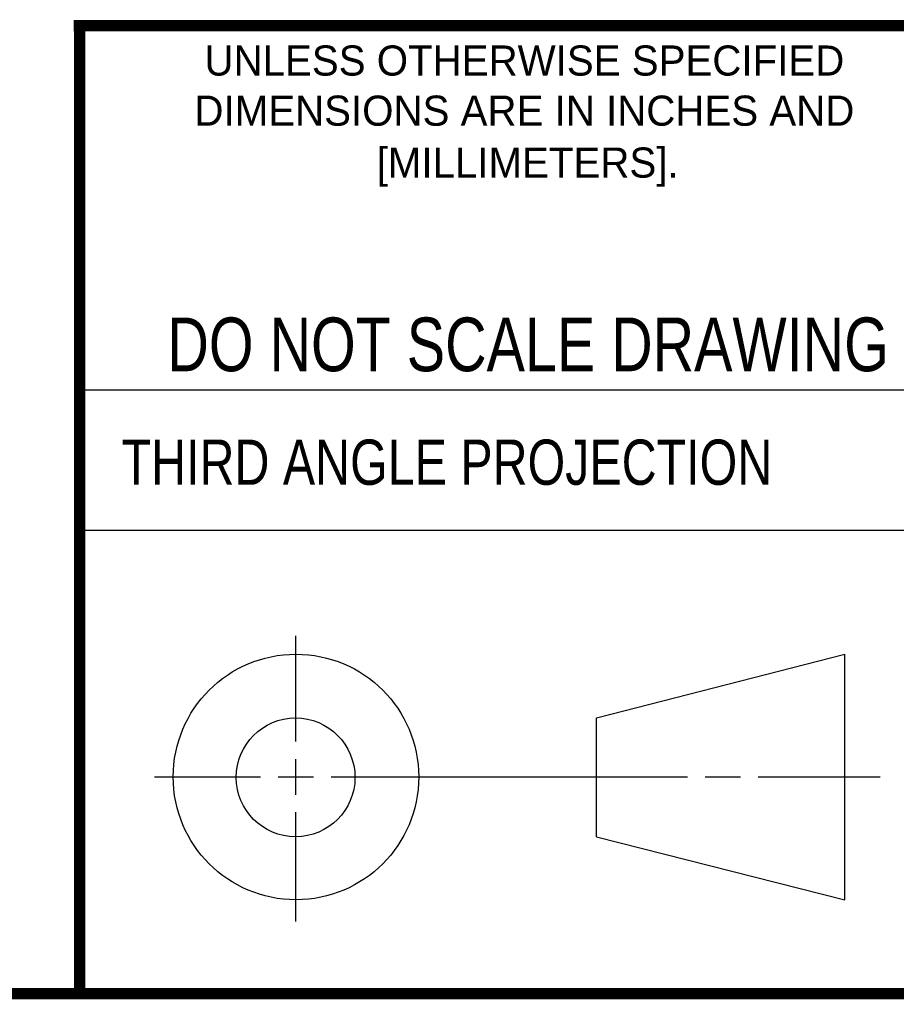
# Model space of a CAD drawing. Header units: inches. Extents: x 0.2 to 16.8, y 0.1 to 10.8.
# Tile 3 of 11: x 11.4 to 12.9, y 0.2 to 2. Entities that reach past the tile are written whole.
import ezdxf
from ezdxf.enums import TextEntityAlignment as Align

# ---------------------------------------------------------------- set-up
doc = ezdxf.new("R2010")
doc.units = ezdxf.units.IN
doc.header["$LTSCALE"] = 0.935
doc.header["$MEASUREMENT"] = 0
doc.layers.get('0').update_dxf_attribs({"linetype": 'CONTINUOUS'})
doc.styles.get("Standard").update_dxf_attribs({"font": 'txt', "width": 0.8})

msp = doc.modelspace()

# ---------------------------------------------------------------- linework, layer by layer
at = {"color": 2, "linetype": 'CONTINUOUS'}
for p, q in [((11.482, 1.3265), (13.0653, 1.3265)), ((13.0653, 1.0776), (11.482, 1.0776)), ((11.8648, 0.7044), (11.8648, 0.8912)), ((11.8648, 0.6106), (11.8648, 0.6731)), ((11.6146, 0.6419), (11.8023, 0.6419)), ((11.8335, 0.6419), (11.896, 0.6419)), ((11.9273, 0.6419), (12.5575, 0.6419)), ((12.5888, 0.6419), (12.6513, 0.6419)), ((12.6825, 0.6419), (12.8983, 0.6419)), ((11.8648, 0.3866), (11.8648, 0.5794))]:
    msp.add_line(p, q, dxfattribs=at)
at = {"color": 7, "linetype": 'CONTINUOUS'}
for p, q in [((12.3963, 0.7462), (12.8358, 0.859)), ((12.8358, 0.4248), (12.8358, 0.859)), ((12.3963, 0.5362), (12.3963, 0.7462)), ((12.3963, 0.5362), (12.8358, 0.4248))]:
    msp.add_line(p, q, dxfattribs=at)
at = {"color": 7, "linetype": 'CONTINUOUS', "const_width": 0.02}
for points in [[(11.4718, 1.9702), (16.75, 1.9707)], [(11.482, 0.25), (11.482, 1.9707)], [(0.25, 0.2586), (16.75, 0.2586)]]:
    msp.add_lwpolyline(points, dxfattribs=at)
at = {"color": 7, "linetype": 'CONTINUOUS'}
for centre, radius in [((11.8648, 0.6419), 0.2171), ((11.8642, 0.6412), 0.105)]:
    msp.add_circle(centre, radius, dxfattribs=at)

# ---------------------------------------------------------------- texts
at = {"color": 2, "linetype": 'CONTINUOUS'}
for s, p in [('UNLESS OTHERWISE SPECIFIED', (12.2688, 1.8819)), ('DIMENSIONS ARE IN INCHES AND', (12.2688, 1.7933)), ('[MILLIMETERS].', (12.2746, 1.7015))]:
    msp.add_text(s, height=0.053254, dxfattribs=at).set_placement(p, align=Align.CENTER)
at = {"color": 7, "linetype": 'CONTINUOUS', "width": 0.8}
msp.add_text('DO NOT SCALE DRAWING', height=0.095, dxfattribs=at).set_placement((12.2754, 1.3592), align=Align.CENTER)
at = {"color": 2, "linetype": 'CONTINUOUS', "width": 0.8}
msp.add_text('THIRD ANGLE PROJECTION', height=0.08, dxfattribs=at).set_placement((11.5564, 1.1584))

doc.saveas('drawing.dxf')
